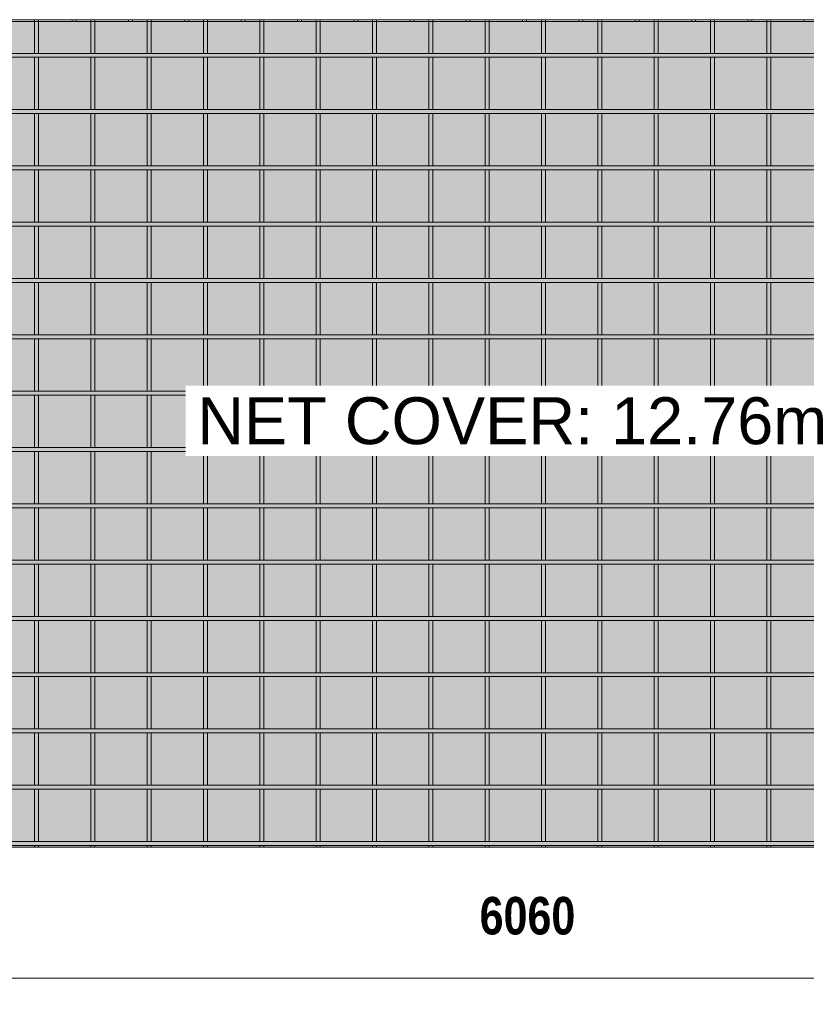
# Model space of a CAD drawing. Header units: millimetres. Extents: x -1089 to 8233, y -667 to 3349.
# Tile 2 of 6: x 1112 to 3207, y -667 to 1956. Entities that reach past the tile are written whole.
import ezdxf

# ---------------------------------------------------------------- set-up
doc = ezdxf.new("R2010")
doc.units = ezdxf.units.MM
for name, color, linetype, lineweight in [('A-ANNO-DIMS', 211, 'Continuous', 9), ('A-ANNO-DIMS-50', 211, 'Continuous', 9), ('A-DETL-GENF', 92, 'Continuous', 18), ('A-DETL-THIN', 151, 'Continuous', 18), ('A-GENM', 13, 'Continuous', 18), ('G-ANNO-TEXT', 231, 'Continuous', 9)]:
    doc.layers.add(name, color=color, linetype=linetype, lineweight=lineweight)
doc.styles.add('Arial_1', font='arial.ttf', dxfattribs={"height": 125})
doc.styles.add('TechnicBold', font='techb___.ttf', dxfattribs={"height": 100})
doc.dimstyles.new('Technic_-_DiagonalSlash', dxfattribs={"dimscale": 304.8, "dimtxt": 134.269535, "dimasz": 0.410105, "dimexe": 0.393701, "dimexo": 0.82021, "dimgap": 0.287073, "dimtad": 1, "dimdec": 0, "dimzin": 0, "dimdsep": 46, "dimtxsty": 'TechnicBold', "dimblk1": 'OBLIQUE', "dimblk2": 'OBLIQUE', "dimsah": 1, "dimcen": 0.09, "dimdle": 0.393701, "dimazin": 0, "dimtfac": 1, "dimtdec": 4, "dimtix": 1, "dimtmove": 0, "dimatfit": 3, "dimfxl": 1, "dimtvp": 1, "dimtfill": 1, "dimtolj": 1, "dimtzin": 0, "dimarcsym": 2})

# ---------------------------------------------------------------- blocks, each defined once
blk = doc.blocks.new('United Steel 665 Large Mesh - United Steel 665 Large Mesh-271250-Level 1')
at = {"layer": 'A-GENM'}
for p, q in [((-4384.6, -215.4), (-4384.6, -220.1)), ((-4384.6, -220.1), (-4384.6, -305)), ((-4374, -220.1), (-4374, -215.4)), ((-4374, -305), (-4374, -220.1)), ((-4234.6, -215.4), (-4234.6, -220.1)), ((-4234.6, -220.1), (-4234.6, -305)), ((-4224, -220.1), (-4224, -215.4)), ((-4224, -305), (-4224, -220.1)), ((-4084.6, -215.4), (-4084.6, -220.1)), ((-4084.6, -220.1), (-4084.6, -305)), ((-4074, -220.1), (-4074, -215.4)), ((-4074, -305), (-4074, -220.1)), ((-3934.7, -215.3), (-3934.7, -220.1)), ((-3934.7, -220.1), (-3934.7, -305)), ((-3924.1, -220.1), (-3924.1, -215.3)), ((-3924.1, -305), (-3924.1, -220.1)), ((-3784.7, -215.3), (-3784.7, -220.1)), ((-3784.7, -220.1), (-3784.7, -305.1)), ((-3774.1, -220.1), (-3774.1, -215.3)), ((-3774.1, -305.1), (-3774.1, -220.1)), ((-3634.7, -215.3), (-3634.7, -220.1)), ((-3634.7, -220.1), (-3634.7, -305.1)), ((-3624.1, -220.1), (-3624.1, -215.3)), ((-3624.1, -305.1), (-3624.1, -220.1)), ((-3484.7, -215.3), (-3484.7, -220.1)), ((-3484.7, -220.1), (-3484.7, -305.1)), ((-3474.1, -220.1), (-3474.1, -215.3)), ((-3474.1, -305.1), (-3474.1, -220.1)), ((-3334.7, -215.3), (-3334.7, -220.1)), ((-3334.7, -220.1), (-3334.7, -305.1)), ((-3324.1, -220.1), (-3324.1, -215.3)), ((-3324.1, -305.1), (-3324.1, -220.1)), ((-3184.8, -215.3), (-3184.8, -220.1)), ((-3184.8, -220.1), (-3184.8, -305.1)), ((-3174.2, -220.1), (-3174.2, -215.3)), ((-3174.2, -305.1), (-3174.2, -220.1)), ((-3034.8, -215.3), (-3034.8, -220.1)), ((-3034.8, -220.1), (-3034.8, -305.1)), ((-3024.2, -220.1), (-3024.2, -215.3)), ((-3024.2, -305.1), (-3024.2, -220.1)), ((-2884.8, -215.3), (-2884.8, -220.1)), ((-2884.8, -220.1), (-2884.8, -305.1)), ((-2874.2, -220.1), (-2874.2, -215.3)), ((-2874.2, -305.1), (-2874.2, -220.1)), ((-2734.8, -215.3), (-2734.8, -220.1)), ((-2734.8, -220.1), (-2734.8, -305.1)), ((-2724.2, -220.1), (-2724.2, -215.3)), ((-2724.2, -305.1), (-2724.2, -220.1)), ((-2584.8, -215.3), (-2584.8, -220.1)), ((-2584.8, -220.1), (-2584.8, -305.1)), ((-2574.2, -220.1), (-2574.2, -215.3)), ((-2574.2, -305.1), (-2574.2, -220.1)), ((-2434.8, -215.3), (-2434.8, -220.1)), ((-2434.8, -220.1), (-2434.8, -305.1)), ((-2424.2, -220.1), (-2424.2, -215.3)), ((-2424.2, -305.1), (-2424.2, -220.1)), ((-250.1, -304.9), (-6060, -304.9)), ((-6060, -315.5), (-250.1, -315.5)), ((-4384.6, -315.5), (-4384.6, -455)), ((-4374, -455), (-4374, -315.5)), ((-4234.6, -315.5), (-4234.6, -455)), ((-4224, -455), (-4224, -315.5)), ((-4084.6, -315.5), (-4084.6, -455)), ((-4074, -455), (-4074, -315.5)), ((-3934.7, -315.5), (-3934.7, -455)), ((-3924.1, -455), (-3924.1, -315.5)), ((-3784.7, -315.3), (-3784.7, -455.1)), ((-3774.1, -455.1), (-3774.1, -315.3)), ((-3634.7, -315.3), (-3634.7, -455.1)), ((-3624.1, -455.1), (-3624.1, -315.3)), ((-3484.7, -315.3), (-3484.7, -455.1)), ((-3474.1, -455.1), (-3474.1, -315.3)), ((-3334.7, -315.3), (-3334.7, -455.1)), ((-3324.1, -455.1), (-3324.1, -315.3)), ((-3184.8, -315.3), (-3184.8, -455.1)), ((-3174.2, -455.1), (-3174.2, -315.3)), ((-3034.8, -315.3), (-3034.8, -455.1)), ((-3024.2, -455.1), (-3024.2, -315.3)), ((-2884.8, -315.3), (-2884.8, -455.1)), ((-2874.2, -455.1), (-2874.2, -315.3)), ((-2734.8, -315.3), (-2734.8, -455.1)), ((-2724.2, -455.1), (-2724.2, -315.3)), ((-2584.8, -315.3), (-2584.8, -455.1)), ((-2574.2, -455.1), (-2574.2, -315.3)), ((-2434.8, -315.3), (-2434.8, -455.1)), ((-2424.2, -455.1), (-2424.2, -315.3)), ((-250.1, -454.9), (-6060, -454.9)), ((-6060, -465.5), (-250.1, -465.5)), ((-4384.6, -465.5), (-4384.6, -605)), ((-4374, -605), (-4374, -465.5)), ((-4234.6, -465.5), (-4234.6, -605)), ((-4224, -605), (-4224, -465.5)), ((-4084.6, -465.5), (-4084.6, -605)), ((-4074, -605), (-4074, -465.5)), ((-3934.7, -465.5), (-3934.7, -605)), ((-3924.1, -605), (-3924.1, -465.5)), ((-3784.7, -465.3), (-3784.7, -605.1)), ((-3774.1, -605.1), (-3774.1, -465.3)), ((-3634.7, -465.3), (-3634.7, -605.1)), ((-3624.1, -605.1), (-3624.1, -465.3)), ((-3484.7, -465.3), (-3484.7, -605.1)), ((-3474.1, -605.1), (-3474.1, -465.3)), ((-3334.7, -465.3), (-3334.7, -605.1)), ((-3324.1, -605.1), (-3324.1, -465.3)), ((-3184.8, -465.3), (-3184.8, -605.1)), ((-3174.2, -605.1), (-3174.2, -465.3)), ((-3034.8, -465.3), (-3034.8, -605.1)), ((-3024.2, -605.1), (-3024.2, -465.3)), ((-2884.8, -465.3), (-2884.8, -605.1)), ((-2874.2, -605.1), (-2874.2, -465.3)), ((-2734.8, -465.3), (-2734.8, -605.1)), ((-2724.2, -605.1), (-2724.2, -465.3)), ((-2584.8, -465.3), (-2584.8, -605.1)), ((-2574.2, -605.1), (-2574.2, -465.3)), ((-2434.8, -465.3), (-2434.8, -605.1)), ((-2424.2, -605.1), (-2424.2, -465.3)), ((-250.1, -604.9), (-6060, -604.9)), ((-6060, -615.5), (-250.1, -615.5)), ((-4384.6, -615.5), (-4384.6, -754.9)), ((-4374, -754.9), (-4374, -615.5)), ((-4234.6, -615.4), (-4234.6, -754.9)), ((-4224, -754.9), (-4224, -615.4)), ((-4084.6, -615.4), (-4084.6, -754.9)), ((-4074, -754.9), (-4074, -615.4)), ((-3934.7, -615.4), (-3934.7, -755)), ((-3924.1, -755), (-3924.1, -615.4)), ((-3784.7, -615.3), (-3784.7, -755.1)), ((-3774.1, -755.1), (-3774.1, -615.3)), ((-3634.7, -615.3), (-3634.7, -755.1)), ((-3624.1, -755.1), (-3624.1, -615.3)), ((-3484.7, -615.3), (-3484.7, -755.1)), ((-3474.1, -755.1), (-3474.1, -615.3)), ((-3334.7, -615.3), (-3334.7, -755.1)), ((-3324.1, -755.1), (-3324.1, -615.3)), ((-3184.8, -615.3), (-3184.8, -755.1)), ((-3174.2, -755.1), (-3174.2, -615.3)), ((-3034.8, -615.3), (-3034.8, -755.1)), ((-3024.2, -755.1), (-3024.2, -615.3)), ((-2884.8, -615.3), (-2884.8, -755.1)), ((-2874.2, -755.1), (-2874.2, -615.3)), ((-2734.8, -615.3), (-2734.8, -755.1)), ((-2724.2, -755.1), (-2724.2, -615.3)), ((-2584.8, -615.3), (-2584.8, -755.1)), ((-2574.2, -755.1), (-2574.2, -615.3)), ((-2434.8, -615.3), (-2434.8, -755.1)), ((-2424.2, -755.1), (-2424.2, -615.3)), ((-250.1, -754.9), (-6060, -754.9)), ((-6060, -765.5), (-250.1, -765.5)), ((-4384.6, -765.4), (-4384.6, -904.9)), ((-4374, -904.9), (-4374, -765.4)), ((-4234.6, -765.4), (-4234.6, -904.9)), ((-4224, -904.9), (-4224, -765.4)), ((-4084.6, -765.4), (-4084.6, -904.9)), ((-4074, -904.9), (-4074, -765.4)), ((-3934.7, -765.4), (-3934.7, -904.9)), ((-3924.1, -904.9), (-3924.1, -765.4)), ((-3784.7, -765.3), (-3784.7, -905.1)), ((-3774.1, -905.1), (-3774.1, -765.3)), ((-3634.7, -765.3), (-3634.7, -905.1)), ((-3624.1, -905.1), (-3624.1, -765.3)), ((-3484.7, -765.3), (-3484.7, -905.1)), ((-3474.1, -905.1), (-3474.1, -765.3)), ((-3334.7, -765.3), (-3334.7, -905.1)), ((-3324.1, -905.1), (-3324.1, -765.3)), ((-3184.8, -765.3), (-3184.8, -905.1)), ((-3174.2, -905.1), (-3174.2, -765.3)), ((-3034.8, -765.3), (-3034.8, -905.1)), ((-3024.2, -905.1), (-3024.2, -765.3)), ((-2884.8, -765.3), (-2884.8, -905.1)), ((-2874.2, -905.1), (-2874.2, -765.3)), ((-2734.8, -765.3), (-2734.8, -905.1)), ((-2724.2, -905.1), (-2724.2, -765.3)), ((-2584.8, -765.3), (-2584.8, -905.1)), ((-2574.2, -905.1), (-2574.2, -765.3)), ((-2434.8, -765.3), (-2434.8, -905.1)), ((-2424.2, -905.1), (-2424.2, -765.3)), ((-250.1, -904.9), (-6060, -904.9)), ((-6060, -915.5), (-250.1, -915.5)), ((-4384.6, -915.4), (-4384.6, -1054.9)), ((-4374, -1054.9), (-4374, -915.4)), ((-4234.6, -915.4), (-4234.6, -1054.9)), ((-4224, -1054.9), (-4224, -915.4)), ((-4084.6, -915.4), (-4084.6, -1054.9)), ((-4074, -1054.9), (-4074, -915.4)), ((-3934.7, -915.4), (-3934.7, -1054.9)), ((-3924.1, -1054.9), (-3924.1, -915.4)), ((-3784.7, -915.3), (-3784.7, -1055)), ((-3774.1, -1055), (-3774.1, -915.3)), ((-3634.7, -915.3), (-3634.7, -1055)), ((-3624.1, -1055), (-3624.1, -915.3)), ((-3484.7, -915.3), (-3484.7, -1055)), ((-3474.1, -1055), (-3474.1, -915.3)), ((-3334.7, -915.3), (-3334.7, -1055)), ((-3324.1, -1055), (-3324.1, -915.3)), ((-3184.8, -915.3), (-3184.8, -1055)), ((-3174.2, -1055), (-3174.2, -915.3)), ((-3034.8, -915.3), (-3034.8, -1055)), ((-3024.2, -1055), (-3024.2, -915.3)), ((-2884.8, -915.3), (-2884.8, -1055)), ((-2874.2, -1055), (-2874.2, -915.3)), ((-2734.8, -915.3), (-2734.8, -1055)), ((-2724.2, -1055), (-2724.2, -915.3)), ((-2584.8, -915.3), (-2584.8, -1055)), ((-2574.2, -1055), (-2574.2, -915.3)), ((-2434.8, -915.3), (-2434.8, -1055)), ((-2424.2, -1055), (-2424.2, -915.3)), ((-250.1, -1054.9), (-6060, -1054.9)), ((-6060, -1065.5), (-250.1, -1065.5)), ((-4384.6, -1065.4), (-4384.6, -1204.9)), ((-4374, -1204.9), (-4374, -1065.4)), ((-4234.6, -1065.4), (-4234.6, -1204.9)), ((-4224, -1204.9), (-4224, -1065.4)), ((-4084.6, -1065.4), (-4084.6, -1204.9)), ((-4074, -1204.9), (-4074, -1065.4)), ((-3934.7, -1065.4), (-3934.7, -1204.9)), ((-3924.1, -1204.9), (-3924.1, -1065.4)), ((-3784.7, -1065.3), (-3784.7, -1205)), ((-3774.1, -1205), (-3774.1, -1065.3)), ((-3634.7, -1065.3), (-3634.7, -1205)), ((-3624.1, -1205), (-3624.1, -1065.3)), ((-3484.7, -1065.3), (-3484.7, -1205)), ((-3474.1, -1205), (-3474.1, -1065.3)), ((-3334.7, -1065.3), (-3334.7, -1205)), ((-3324.1, -1205), (-3324.1, -1065.3)), ((-3184.8, -1065.3), (-3184.8, -1205)), ((-3174.2, -1205), (-3174.2, -1065.3)), ((-3034.8, -1065.3), (-3034.8, -1205)), ((-3024.2, -1205), (-3024.2, -1065.3)), ((-2884.8, -1065.3), (-2884.8, -1205)), ((-2874.2, -1205), (-2874.2, -1065.3)), ((-2734.8, -1065.3), (-2734.8, -1205)), ((-2724.2, -1205), (-2724.2, -1065.3)), ((-2584.8, -1065.3), (-2584.8, -1205)), ((-2574.2, -1205), (-2574.2, -1065.3)), ((-2434.8, -1065.3), (-2434.8, -1205)), ((-2424.2, -1205), (-2424.2, -1065.3)), ((-250.1, -1204.8), (-6060, -1204.8)), ((-6060, -1215.4), (-250.1, -1215.4)), ((-4384.6, -1215.4), (-4384.6, -1354.9)), ((-4374, -1354.9), (-4374, -1215.4)), ((-4234.6, -1215.4), (-4234.6, -1354.9)), ((-4224, -1354.9), (-4224, -1215.4)), ((-4084.6, -1215.4), (-4084.6, -1354.9)), ((-4074, -1354.9), (-4074, -1215.4)), ((-3934.7, -1215.4), (-3934.7, -1354.9)), ((-3924.1, -1354.9), (-3924.1, -1215.4)), ((-3784.7, -1215.3), (-3784.7, -1355)), ((-3774.1, -1355), (-3774.1, -1215.3)), ((-3634.7, -1215.3), (-3634.7, -1355)), ((-3624.1, -1355), (-3624.1, -1215.3)), ((-3484.7, -1215.3), (-3484.7, -1355)), ((-3474.1, -1355), (-3474.1, -1215.3)), ((-3334.7, -1215.3), (-3334.7, -1355)), ((-3324.1, -1355), (-3324.1, -1215.3)), ((-3184.8, -1215.3), (-3184.8, -1355)), ((-3174.2, -1355), (-3174.2, -1215.3)), ((-3034.8, -1215.3), (-3034.8, -1355)), ((-3024.2, -1355), (-3024.2, -1215.3)), ((-2884.8, -1215.3), (-2884.8, -1355)), ((-2874.2, -1355), (-2874.2, -1215.3)), ((-2734.8, -1215.3), (-2734.8, -1355)), ((-2724.2, -1355), (-2724.2, -1215.3)), ((-2584.8, -1215.3), (-2584.8, -1355)), ((-2574.2, -1355), (-2574.2, -1215.3)), ((-2434.8, -1215.3), (-2434.8, -1355)), ((-2424.2, -1355), (-2424.2, -1215.3)), ((-250.1, -1354.8), (-6060, -1354.8)), ((-6060, -1365.4), (-250.1, -1365.4)), ((-4384.6, -1365.4), (-4384.6, -1504.9)), ((-4374, -1504.9), (-4374, -1365.4)), ((-4234.6, -1365.4), (-4234.6, -1504.9)), ((-4224, -1504.9), (-4224, -1365.4)), ((-4084.6, -1365.4), (-4084.6, -1504.9)), ((-4074, -1504.9), (-4074, -1365.4)), ((-3934.7, -1365.4), (-3934.7, -1504.9)), ((-3924.1, -1504.9), (-3924.1, -1365.4)), ((-3784.7, -1365.3), (-3784.7, -1505)), ((-3774.1, -1505), (-3774.1, -1365.3)), ((-3634.7, -1365.3), (-3634.7, -1505)), ((-3624.1, -1505), (-3624.1, -1365.3)), ((-3484.7, -1365.3), (-3484.7, -1505)), ((-3474.1, -1505), (-3474.1, -1365.3)), ((-3334.7, -1365.3), (-3334.7, -1505)), ((-3324.1, -1505), (-3324.1, -1365.3)), ((-3184.8, -1365.3), (-3184.8, -1505)), ((-3174.2, -1505), (-3174.2, -1365.3)), ((-3034.8, -1365.3), (-3034.8, -1505)), ((-3024.2, -1505), (-3024.2, -1365.3)), ((-2884.8, -1365.3), (-2884.8, -1505)), ((-2874.2, -1505), (-2874.2, -1365.3)), ((-2734.8, -1365.3), (-2734.8, -1505)), ((-2724.2, -1505), (-2724.2, -1365.3)), ((-2584.8, -1365.3), (-2584.8, -1505)), ((-2574.2, -1505), (-2574.2, -1365.3)), ((-2434.8, -1365.3), (-2434.8, -1505)), ((-2424.2, -1505), (-2424.2, -1365.3)), ((-250.1, -1504.8), (-6060, -1504.8)), ((-6060, -1515.4), (-250.1, -1515.4)), ((-4384.6, -1515.4), (-4384.6, -1654.9)), ((-4374, -1654.9), (-4374, -1515.4)), ((-4234.6, -1515.4), (-4234.6, -1654.9)), ((-4224, -1654.9), (-4224, -1515.4)), ((-4084.6, -1515.4), (-4084.6, -1654.9)), ((-4074, -1654.9), (-4074, -1515.4)), ((-3934.7, -1515.4), (-3934.7, -1654.9)), ((-3924.1, -1654.9), (-3924.1, -1515.4)), ((-3784.7, -1515.2), (-3784.7, -1655)), ((-3774.1, -1655), (-3774.1, -1515.2)), ((-3634.7, -1515.2), (-3634.7, -1655)), ((-3624.1, -1655), (-3624.1, -1515.2)), ((-3484.7, -1515.2), (-3484.7, -1655)), ((-3474.1, -1655), (-3474.1, -1515.2)), ((-3334.7, -1515.2), (-3334.7, -1655)), ((-3324.1, -1655), (-3324.1, -1515.2)), ((-3184.8, -1515.2), (-3184.8, -1655)), ((-3174.2, -1655), (-3174.2, -1515.2)), ((-3034.8, -1515.2), (-3034.8, -1655)), ((-3024.2, -1655), (-3024.2, -1515.2)), ((-2884.8, -1515.2), (-2884.8, -1655)), ((-2874.2, -1655), (-2874.2, -1515.2)), ((-2734.8, -1515.2), (-2734.8, -1655)), ((-2724.2, -1655), (-2724.2, -1515.2)), ((-2584.8, -1515.2), (-2584.8, -1655)), ((-2574.2, -1655), (-2574.2, -1515.2)), ((-2434.8, -1515.2), (-2434.8, -1655)), ((-2424.2, -1655), (-2424.2, -1515.2)), ((-250.1, -1654.8), (-6060, -1654.8)), ((-6060, -1665.4), (-250.1, -1665.4)), ((-4384.6, -1665.4), (-4384.6, -1804.8)), ((-4374, -1804.8), (-4374, -1665.4)), ((-4234.6, -1665.4), (-4234.6, -1804.8)), ((-4224, -1804.8), (-4224, -1665.4)), ((-4084.6, -1665.3), (-4084.6, -1804.9)), ((-4074, -1804.9), (-4074, -1665.3)), ((-3934.7, -1665.3), (-3934.7, -1804.9)), ((-3924.1, -1804.9), (-3924.1, -1665.3)), ((-3784.7, -1665.2), (-3784.7, -1805)), ((-3774.1, -1805), (-3774.1, -1665.2)), ((-3634.7, -1665.2), (-3634.7, -1805)), ((-3624.1, -1805), (-3624.1, -1665.2)), ((-3484.7, -1665.2), (-3484.7, -1805)), ((-3474.1, -1805), (-3474.1, -1665.2)), ((-3334.7, -1665.2), (-3334.7, -1805)), ((-3324.1, -1805), (-3324.1, -1665.2)), ((-3184.8, -1665.2), (-3184.8, -1805)), ((-3174.2, -1805), (-3174.2, -1665.2)), ((-3034.8, -1665.2), (-3034.8, -1805)), ((-3024.2, -1805), (-3024.2, -1665.2)), ((-2884.8, -1665.2), (-2884.8, -1805)), ((-2874.2, -1805), (-2874.2, -1665.2)), ((-2734.8, -1665.2), (-2734.8, -1805)), ((-2724.2, -1805), (-2724.2, -1665.2)), ((-2584.8, -1665.2), (-2584.8, -1805)), ((-2574.2, -1805), (-2574.2, -1665.2)), ((-2434.8, -1665.2), (-2434.8, -1805)), ((-2424.2, -1805), (-2424.2, -1665.2)), ((-250.1, -1804.8), (-6060, -1804.8)), ((-6060, -1815.4), (-250.1, -1815.4)), ((-4384.6, -1815.3), (-4384.6, -1954.8)), ((-4374, -1954.8), (-4374, -1815.3)), ((-4234.6, -1815.3), (-4234.6, -1954.8)), ((-4224, -1954.8), (-4224, -1815.3)), ((-4084.6, -1815.3), (-4084.6, -1954.8)), ((-4074, -1954.8), (-4074, -1815.3)), ((-3934.7, -1815.3), (-3934.7, -1954.8)), ((-3924.1, -1954.8), (-3924.1, -1815.3)), ((-3784.7, -1815.2), (-3784.7, -1955)), ((-3774.1, -1955), (-3774.1, -1815.2)), ((-3634.7, -1815.2), (-3634.7, -1955)), ((-3624.1, -1955), (-3624.1, -1815.2)), ((-3484.7, -1815.2), (-3484.7, -1955)), ((-3474.1, -1955), (-3474.1, -1815.2)), ((-3334.7, -1815.2), (-3334.7, -1955)), ((-3324.1, -1955), (-3324.1, -1815.2)), ((-3184.8, -1815.2), (-3184.8, -1955)), ((-3174.2, -1955), (-3174.2, -1815.2)), ((-3034.8, -1815.2), (-3034.8, -1955)), ((-3024.2, -1955), (-3024.2, -1815.2)), ((-2884.8, -1815.2), (-2884.8, -1955)), ((-2874.2, -1955), (-2874.2, -1815.2)), ((-2734.8, -1815.2), (-2734.8, -1955)), ((-2724.2, -1955), (-2724.2, -1815.2)), ((-2584.8, -1815.2), (-2584.8, -1955)), ((-2574.2, -1955), (-2574.2, -1815.2)), ((-2434.8, -1815.2), (-2434.8, -1955)), ((-2424.2, -1955), (-2424.2, -1815.2)), ((-250.1, -1954.8), (-6060, -1954.8)), ((-6060, -1965.4), (-250.1, -1965.4)), ((-4384.6, -1965.3), (-4384.6, -2104.8)), ((-4374, -2104.8), (-4374, -1965.3)), ((-4234.6, -1965.3), (-4234.6, -2104.8)), ((-4224, -2104.8), (-4224, -1965.3)), ((-4084.6, -1965.3), (-4084.6, -2104.8)), ((-4074, -2104.8), (-4074, -1965.3)), ((-3934.7, -1965.3), (-3934.7, -2104.8)), ((-3924.1, -2104.8), (-3924.1, -1965.3)), ((-3784.7, -1965.2), (-3784.7, -2104.9)), ((-3774.1, -2104.9), (-3774.1, -1965.2)), ((-3634.7, -1965.2), (-3634.7, -2104.9)), ((-3624.1, -2104.9), (-3624.1, -1965.2)), ((-3484.7, -1965.2), (-3484.7, -2104.9)), ((-3474.1, -2104.9), (-3474.1, -1965.2)), ((-3334.7, -1965.2), (-3334.7, -2104.9)), ((-3324.1, -2104.9), (-3324.1, -1965.2)), ((-3184.8, -1965.2), (-3184.8, -2104.9)), ((-3174.2, -2104.9), (-3174.2, -1965.2)), ((-3034.8, -1965.2), (-3034.8, -2104.9)), ((-3024.2, -2104.9), (-3024.2, -1965.2)), ((-2884.8, -1965.2), (-2884.8, -2104.9)), ((-2874.2, -2104.9), (-2874.2, -1965.2)), ((-2734.8, -1965.2), (-2734.8, -2104.9)), ((-2724.2, -2104.9), (-2724.2, -1965.2)), ((-2584.8, -1965.2), (-2584.8, -2104.9)), ((-2574.2, -2104.9), (-2574.2, -1965.2)), ((-2434.8, -1965.2), (-2434.8, -2104.9)), ((-2424.2, -2104.9), (-2424.2, -1965.2)), ((-250.1, -2104.8), (-6060, -2104.8)), ((-6060, -2115.4), (-250.1, -2115.4)), ((-4384.6, -2115.3), (-4384.6, -2254.8)), ((-4374, -2254.8), (-4374, -2115.3)), ((-4234.6, -2115.3), (-4234.6, -2254.8)), ((-4224, -2254.8), (-4224, -2115.3)), ((-4084.6, -2115.3), (-4084.6, -2254.8)), ((-4074, -2254.8), (-4074, -2115.3)), ((-3934.7, -2115.3), (-3934.7, -2254.8)), ((-3924.1, -2254.8), (-3924.1, -2115.3)), ((-3784.7, -2115.2), (-3784.7, -2254.9)), ((-3774.1, -2254.9), (-3774.1, -2115.2)), ((-3634.7, -2115.2), (-3634.7, -2254.9)), ((-3624.1, -2254.9), (-3624.1, -2115.2)), ((-3484.7, -2115.2), (-3484.7, -2254.9)), ((-3474.1, -2254.9), (-3474.1, -2115.2)), ((-3334.7, -2115.2), (-3334.7, -2254.9)), ((-3324.1, -2254.9), (-3324.1, -2115.2)), ((-3184.8, -2115.2), (-3184.8, -2254.9)), ((-3174.2, -2254.9), (-3174.2, -2115.2)), ((-3034.8, -2115.2), (-3034.8, -2254.9)), ((-3024.2, -2254.9), (-3024.2, -2115.2)), ((-2884.8, -2115.2), (-2884.8, -2254.9)), ((-2874.2, -2254.9), (-2874.2, -2115.2)), ((-2734.8, -2115.2), (-2734.8, -2254.9)), ((-2724.2, -2254.9), (-2724.2, -2115.2)), ((-2584.8, -2115.2), (-2584.8, -2254.9)), ((-2574.2, -2254.9), (-2574.2, -2115.2)), ((-2434.8, -2115.2), (-2434.8, -2254.9)), ((-2424.2, -2254.9), (-2424.2, -2115.2)), ((-250.1, -2254.8), (-6060, -2254.8)), ((-6060, -2265.4), (-250.1, -2265.4)), ((-4384.6, -2265.3), (-4384.6, -2404.8)), ((-4374, -2404.8), (-4374, -2265.3)), ((-4234.6, -2265.3), (-4234.6, -2404.8)), ((-4224, -2404.8), (-4224, -2265.3)), ((-4084.6, -2265.3), (-4084.6, -2404.8)), ((-4074, -2404.8), (-4074, -2265.3)), ((-3934.7, -2265.3), (-3934.7, -2404.8)), ((-3924.1, -2404.8), (-3924.1, -2265.3)), ((-3784.7, -2265.2), (-3784.7, -2404.9)), ((-3774.1, -2404.9), (-3774.1, -2265.2)), ((-3634.7, -2265.2), (-3634.7, -2404.9)), ((-3624.1, -2404.9), (-3624.1, -2265.2)), ((-3484.7, -2265.2), (-3484.7, -2404.9)), ((-3474.1, -2404.9), (-3474.1, -2265.2)), ((-3334.7, -2265.2), (-3334.7, -2404.9)), ((-3324.1, -2404.9), (-3324.1, -2265.2)), ((-3184.8, -2265.2), (-3184.8, -2404.9)), ((-3174.2, -2404.9), (-3174.2, -2265.2)), ((-3034.8, -2265.2), (-3034.8, -2404.9)), ((-3024.2, -2404.9), (-3024.2, -2265.2)), ((-2884.8, -2265.2), (-2884.8, -2404.9)), ((-2874.2, -2404.9), (-2874.2, -2265.2)), ((-2734.8, -2265.2), (-2734.8, -2404.9)), ((-2724.2, -2404.9), (-2724.2, -2265.2)), ((-2584.8, -2265.2), (-2584.8, -2404.9)), ((-2574.2, -2404.9), (-2574.2, -2265.2)), ((-2434.8, -2265.2), (-2434.8, -2404.9)), ((-2424.2, -2404.9), (-2424.2, -2265.2)), ((-250.1, -2404.7), (-6060, -2404.7)), ((-6060, -2415.3), (-250.1, -2415.3)), ((-4384.6, -2415.3), (-4384.6, -2420)), ((-4384.6, -2420), (-4374, -2420)), ((-4374, -2420), (-4374, -2415.3)), ((-4234.6, -2415.3), (-4234.6, -2420)), ((-4234.6, -2420), (-4224, -2420)), ((-4224, -2420), (-4224, -2415.3)), ((-4084.6, -2415.3), (-4084.6, -2420)), ((-4084.6, -2420), (-4074, -2420)), ((-4074, -2420), (-4074, -2415.3)), ((-3934.7, -2415.3), (-3934.7, -2420)), ((-3934.7, -2420), (-3924.1, -2420)), ((-3924.1, -2420), (-3924.1, -2415.3)), ((-3784.7, -2415.2), (-3784.7, -2420)), ((-3784.7, -2420), (-3774.1, -2420)), ((-3774.1, -2420), (-3774.1, -2415.2)), ((-3634.7, -2415.2), (-3634.7, -2420)), ((-3634.7, -2420), (-3624.1, -2420)), ((-3624.1, -2420), (-3624.1, -2415.2)), ((-3484.7, -2415.2), (-3484.7, -2420)), ((-3484.7, -2420), (-3474.1, -2420)), ((-3474.1, -2420), (-3474.1, -2415.2)), ((-3334.7, -2415.2), (-3334.7, -2420)), ((-3334.7, -2420), (-3324.1, -2420)), ((-3324.1, -2420), (-3324.1, -2415.2)), ((-3184.8, -2415.2), (-3184.8, -2420)), ((-3184.8, -2420), (-3174.2, -2420)), ((-3174.2, -2420), (-3174.2, -2415.2)), ((-3034.8, -2415.2), (-3034.8, -2420)), ((-3034.8, -2420), (-3024.2, -2420)), ((-3024.2, -2420), (-3024.2, -2415.2)), ((-2884.8, -2415.2), (-2884.8, -2420)), ((-2884.8, -2420), (-2874.2, -2420)), ((-2874.2, -2420), (-2874.2, -2415.2)), ((-2734.8, -2415.2), (-2734.8, -2420)), ((-2734.8, -2420), (-2724.2, -2420)), ((-2724.2, -2420), (-2724.2, -2415.2)), ((-2584.8, -2415.2), (-2584.8, -2420)), ((-2584.8, -2420), (-2574.2, -2420)), ((-2574.2, -2420), (-2574.2, -2415.2)), ((-2434.8, -2415.2), (-2434.8, -2420)), ((-2434.8, -2420), (-2424.2, -2420)), ((-2424.2, -2420), (-2424.2, -2415.2))]:
    blk.add_line(p, q, dxfattribs=at)
blk = doc.blocks.new('United Steel 665 Large Mesh - United Steel 665 Large Mesh-V1-Level 1')
at = {"layer": 'A-GENM'}
for p, q in [((-6060, -2415.3), (0, -2415.3)), ((-4234.6, -2415.3), (-4234.6, -2420)), ((-4234.6, -2420), (-4224, -2420)), ((-4224, -2420), (-4224, -2415.3)), ((-4084.6, -2415.3), (-4084.6, -2420)), ((-4084.6, -2420), (-4074, -2420)), ((-4074, -2420), (-4074, -2415.3)), ((-3934.7, -2415.3), (-3934.7, -2420)), ((-3934.7, -2420), (-3924.1, -2420)), ((-3924.1, -2420), (-3924.1, -2415.3)), ((-3784.7, -2415.2), (-3784.7, -2420)), ((-3784.7, -2420), (-3774.1, -2420)), ((-3774.1, -2420), (-3774.1, -2415.2)), ((-3634.7, -2415.2), (-3634.7, -2420)), ((-3634.7, -2420), (-3624.1, -2420)), ((-3624.1, -2420), (-3624.1, -2415.2)), ((-3484.7, -2415.2), (-3484.7, -2420)), ((-3484.7, -2420), (-3474.1, -2420)), ((-3474.1, -2420), (-3474.1, -2415.2)), ((-3334.7, -2415.2), (-3334.7, -2420)), ((-3334.7, -2420), (-3324.1, -2420)), ((-3324.1, -2420), (-3324.1, -2415.2)), ((-3184.8, -2415.2), (-3184.8, -2420)), ((-3184.8, -2420), (-3174.2, -2420)), ((-3174.2, -2420), (-3174.2, -2415.2)), ((-3034.8, -2415.2), (-3034.8, -2420)), ((-3034.8, -2420), (-3024.2, -2420)), ((-3024.2, -2420), (-3024.2, -2415.2)), ((-2884.8, -2415.2), (-2884.8, -2420)), ((-2884.8, -2420), (-2874.2, -2420)), ((-2874.2, -2420), (-2874.2, -2415.2)), ((-2734.8, -2415.2), (-2734.8, -2420)), ((-2734.8, -2420), (-2724.2, -2420)), ((-2724.2, -2420), (-2724.2, -2415.2)), ((-2584.8, -2415.2), (-2584.8, -2420)), ((-2584.8, -2420), (-2574.2, -2420)), ((-2574.2, -2420), (-2574.2, -2415.2)), ((-2434.8, -2415.2), (-2434.8, -2420)), ((-2434.8, -2420), (-2424.2, -2420)), ((-2424.2, -2420), (-2424.2, -2415.2)), ((-2284.9, -2415.2), (-2284.9, -2420)), ((-2284.9, -2420), (-2274.3, -2420))]:
    blk.add_line(p, q, dxfattribs=at)
blk = doc.blocks.new('DIMBLOCK1-Level 1')
at = {"layer": 'A-ANNO-DIMS-50'}
for p, q in [((-523.7, -597.2), (-523.7, -477.2)), ((5536.3, -597.2), (5536.3, -477.2)), ((-643.7, -597.2), (5656.3, -597.2)), ((-523.7, -597.2), (-523.7, -628.9)), ((5536.3, -597.2), (5536.3, -666.9))]:
    blk.add_line(p, q, dxfattribs=at)
at = {"layer": 'A-ANNO-DIMS-50', "lineweight": 50}
for p, q in [((-523.7, -597.2), (-461.2, -534.7)), ((5536.3, -597.2), (5598.8, -534.7)), ((-523.7, -597.2), (-586.2, -659.7)), ((5536.3, -597.2), (5473.8, -659.7))]:
    blk.add_line(p, q, dxfattribs=at)
at = {"layer": 'A-ANNO-DIMS-50', "color": 0, "insert": (2336.9, -380.9), "char_height": 100, "width": 406.645, "attachment_point": 1, "line_spacing_factor": 0.959068, "style": 'TechnicBold', "bg_fill": 3, "box_fill_scale": 1.25, "bg_fill_color": 256, "bg_fill_true_color": 13158600, "bg_fill_transparency": 0}
blk.add_mtext('6060', dxfattribs=at)
blk = doc.blocks.new('_Oblique')
at = {"color": 0, "linetype": 'ByBlock', "lineweight": -2}
blk.add_line((-0.5, -0.5), (0.5, 0.5), dxfattribs=at)

msp = doc.modelspace()

# ---------------------------------------------------------------- hatches: boundary and pattern name
at = {"layer": 'A-DETL-GENF', "transparency": 33554534}
msp.add_hatch(color=155, dxfattribs=at).paths.add_polyline_path([(3898.4, -248.7), (5286.2, -248.7), (5286.2, 1951.2), (-523.7, 1951.2), (-523.7, -248.7), (3768.6, -248.7)])

# ---------------------------------------------------------------- linework, layer by layer
at = {"layer": 'A-DETL-THIN'}
for p, q in [((5286.2, 1951.2), (-523.7, 1951.2)), ((-523.7, -248.7), (5286.2, -248.7))]:
    msp.add_line(p, q, dxfattribs=at)

# ---------------------------------------------------------------- block references
at = {"layer": 'A-GENM'}
for name, p in [('United Steel 665 Large Mesh - United Steel 665 Large Mesh-V1-Level 1', (5486.3, 4371.2)), ('United Steel 665 Large Mesh - United Steel 665 Large Mesh-271250-Level 1', (5536.3, 2171.3))]:
    msp.add_blockref(name, p, dxfattribs=at)

# ---------------------------------------------------------------- dimensions: what is measured, and where the dimension line sits
at = {"layer": 'A-ANNO-DIMS'}
dim = msp.add_linear_dim(base=(5536.3, -597.2), p1=(-523.7, -378.9), p2=(5536.3, -416.9), dimstyle='Technic_-_DiagonalSlash', override={"dimpost": '<>', "dimfxl": 6060.152328}, dxfattribs=at)
dim.commit()
dim.dimension.update_dxf_attribs({"geometry": 'DIMBLOCK1-Level 1', "text_midpoint": (2506.3, -458.8)})

# ---------------------------------------------------------------- next in the draw order: texts
at = {"layer": 'G-ANNO-TEXT', "color": 7, "insert": (1584.8, 950.2), "char_height": 125, "width": 2060.337, "attachment_point": 1, "style": 'Arial_1', "bg_fill": 3, "box_fill_scale": 1.25, "bg_fill_color": 256, "bg_fill_true_color": 13158600, "bg_fill_transparency": 0}
msp.add_mtext('NET COVER: 12.76m', dxfattribs=at)

doc.saveas('drawing.dxf')
